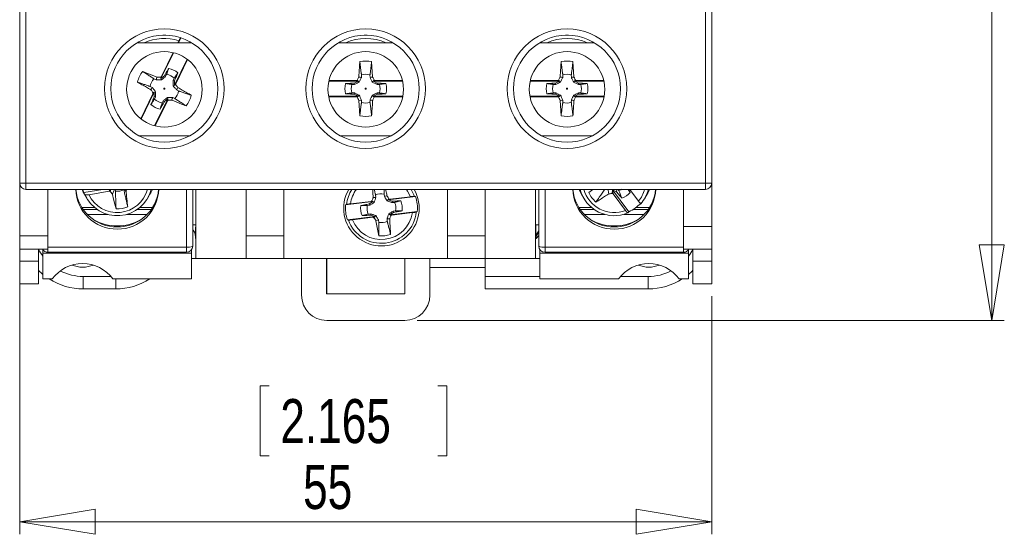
# Model space of a CAD drawing. Header units: millimetres. Extents: x 0 to 420, y 0 to 297.
# Tile 3 of 10: x 76 to 154, y 162 to 203. Entities that reach past the tile are written whole.
import ezdxf

# ---------------------------------------------------------------- set-up
doc = ezdxf.new("R2010")
doc.units = ezdxf.units.MM
doc.styles.add('SLDTEXTSTYLE3', font='TXT', dxfattribs={"width": 0.75})
doc.dimstyles.new('SLDDIMSTYLE0', dxfattribs={"dimtxt": 3.5, "dimasz": 6, "dimexe": 0, "dimexo": 0.0625, "dimgap": 0.875, "dimtad": 1, "dimdec": 1, "dimrnd": 1e-09, "dimzin": 12, "dimdsep": 46, "dimtxsty": 'SLDTEXTSTYLE3', "dimblk1": 'CLOSED', "dimblk2": 'CLOSED', "dimsah": 1, "dimcen": 0.09, "dimadec": 0, "dimazin": 3, "dimtfac": 1, "dimtdec": 1, "dimtofl": 0, "dimtmove": 0, "dimatfit": 3, "dimldrblk": 'CLOSED', "dimfxl": 0, "dimfrac": 2, "dimtolj": 1, "dimtzin": 12, "dimarcsym": 0})
doc.dimstyles.new('SLDDIMSTYLE1', dxfattribs={"dimtxt": 3.5, "dimasz": 6, "dimexe": 0, "dimexo": 0.0625, "dimgap": 0.875, "dimtad": 1, "dimrnd": 1e-09, "dimzin": 12, "dimdsep": 46, "dimtxsty": 'SLDTEXTSTYLE3', "dimblk1": 'CLOSED', "dimblk2": 'CLOSED', "dimsah": 1, "dimcen": 0.09, "dimadec": 0, "dimazin": 3, "dimtfac": 1, "dimtofl": 0, "dimtmove": 0, "dimatfit": 3, "dimldrblk": 'CLOSED', "dimfxl": 0, "dimfrac": 2, "dimtolj": 1, "dimtzin": 12, "dimarcsym": 0})

# ---------------------------------------------------------------- blocks, each defined once
blk = doc.blocks.new('_CLOSED')
at = {"color": 0, "linetype": 'ByBlock', "lineweight": -2}
for p, q in [((-1, 0.166667), (0, 0)), ((-1, 0.166667), (-1, -0.166667)), ((0, 0), (-1, -0.166667)), ((0, 0), (-1, 0))]:
    blk.add_line(p, q, dxfattribs=at)
blk = doc.blocks.new('_D')
at = {"color": 7, "linetype": 'Continuous', "lineweight": 0}
for p, q in [((126.503, 268.695), (153.806, 268.695)), ((152.806, 268.695), (152.806, 179.195)), ((142.115, 233.157), (146.836, 233.157)), ((142.115, 233.157), (142.115, 232.446)), ((146.836, 233.157), (146.836, 232.446)), ((142.115, 218.68), (142.115, 219.39)), ((146.836, 218.68), (146.836, 219.39)), ((142.115, 218.68), (146.836, 218.68)), ((107.156, 179.195), (153.806, 179.195))]:
    blk.add_line(p, q, dxfattribs=at)
at = {"color": 7, "linetype": 'Continuous', "lineweight": 0, "xscale": 6, "yscale": 6}
for p, rotation in [((152.806, 268.695, -28.266), 90.00000000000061), ((152.806, 179.195, -28.266), 270.0000000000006)]:
    blk.add_blockref('_CLOSED', p, dxfattribs=dict(at, rotation=rotation))
at = {"color": 7, "linetype": 'Continuous', "lineweight": 0, "char_height": 3.5, "attachment_point": 1, "rotation": 90, "style": 'SLDTEXTSTYLE3'}
for s, insert in [('3.524', (142.741, 220.101)), ('89.5', (148.295, 221.393))]:
    blk.add_mtext(s, dxfattribs=dict(at, insert=insert))
blk = doc.blocks.new('_D_1')
at = {"color": 7, "linetype": 'Continuous', "lineweight": 0}
for p, q in [((75.556, 189.113), (75.556, 162.195)), ((130.556, 181.113), (130.556, 162.195)), ((95.381, 173.987), (94.67, 173.987)), ((94.67, 173.987), (94.67, 168.431)), ((108.796, 173.987), (109.507, 173.987)), ((109.507, 173.987), (109.507, 168.431)), ((94.67, 168.431), (95.381, 168.431)), ((109.507, 168.431), (108.796, 168.431)), ((75.556, 163.195), (130.556, 163.195))]:
    blk.add_line(p, q, dxfattribs=at)
at = {"color": 7, "linetype": 'Continuous', "lineweight": 0, "xscale": 6, "yscale": 6, "rotation": 180.0000000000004}
blk.add_blockref('_CLOSED', (75.556, 163.195, -28.266), dxfattribs=at)
at = {"color": 7, "linetype": 'Continuous', "lineweight": 0, "xscale": 6, "yscale": 6}
blk.add_blockref('_CLOSED', (130.556, 163.195, -28.266), dxfattribs=at)
at = {"color": 7, "linetype": 'Continuous', "lineweight": 0, "char_height": 3.5, "attachment_point": 1, "style": 'SLDTEXTSTYLE3'}
for s, insert in [('2.165', (96.27, 172.943, -28.266)), ('55', (98.08, 167.706, -28.266))]:
    blk.add_mtext(s, dxfattribs=dict(at, insert=insert))

msp = doc.modelspace()

# ---------------------------------------------------------------- linework, layer by layer
at = {"color": 7, "linetype": 'Continuous', "lineweight": 15}
for p, q in [((75.556, 190.113), (75.556, 256.113)), ((76.056, 256.113), (76.056, 190.113)), ((130.056, 190.113), (130.056, 256.113)), ((130.556, 256.113), (130.556, 190.113)), ((89.236, 201.262), (84.877, 201.262)), ((86.943, 201.862), (87.17, 201.862)), ((88.218, 201.429), (88.136, 201.262)), ((88.371, 201.655), (88.178, 201.262)), ((105.236, 201.262), (100.877, 201.262)), ((102.943, 201.862), (103.17, 201.862)), ((121.236, 201.262), (116.877, 201.262)), ((118.943, 201.862), (119.17, 201.862)), ((87.79, 200.471), (86.786, 198.425)), ((87.752, 200.48), (86.816, 198.573)), ((87.863, 197.896), (88.872, 199.95)), ((87.963, 198.011), (88.903, 199.926)), ((86.399, 198.317), (86.224, 198.399)), ((86.747, 198.52), (86.816, 198.573)), ((86.819, 198.309), (86.747, 198.52)), ((87.058, 198.632), (86.786, 198.425)), ((86.816, 198.573), (86.786, 198.425)), ((87.234, 198.744), (87.146, 198.573)), ((87.76, 198.271), (87.842, 198.446)), ((87.863, 197.896), (87.861, 198.237)), ((87.863, 197.896), (87.963, 198.011)), ((87.963, 198.011), (87.963, 197.923)), ((102.447, 198.213), (100.128, 198.213)), ((102.3, 198.252), (100.137, 198.252)), ((102.447, 198.213), (102.142, 198.061)), ((102.3, 198.252), (102.379, 198.291)), ((102.447, 198.213), (102.3, 198.252)), ((102.537, 198.133), (102.379, 198.291)), ((102.718, 198.707), (102.714, 198.514)), ((103.398, 198.514), (103.395, 198.707)), ((103.576, 198.133), (103.734, 198.291)), ((103.812, 198.252), (103.666, 198.213)), ((105.985, 198.213), (103.666, 198.213)), ((103.971, 198.061), (103.666, 198.213)), ((103.734, 198.291), (103.812, 198.252)), ((105.976, 198.252), (103.812, 198.252)), ((118.447, 198.213), (116.128, 198.213)), ((118.3, 198.252), (116.137, 198.252)), ((118.447, 198.213), (118.142, 198.061)), ((118.3, 198.252), (118.379, 198.291)), ((118.447, 198.213), (118.3, 198.252)), ((118.537, 198.133), (118.379, 198.291)), ((118.718, 198.707), (118.714, 198.514)), ((119.398, 198.514), (119.395, 198.707)), ((119.576, 198.133), (119.734, 198.291)), ((119.812, 198.252), (119.666, 198.213)), ((121.985, 198.213), (119.666, 198.213)), ((119.971, 198.061), (119.666, 198.213)), ((119.734, 198.291), (119.812, 198.252)), ((121.976, 198.252), (119.812, 198.252)), ((86.15, 197.216), (85.174, 195.226)), ((86.249, 197.331), (85.205, 195.202)), ((85.925, 197.791), (86.097, 197.703)), ((86.361, 197.376), (86.15, 197.304)), ((86.249, 197.331), (86.15, 197.216)), ((86.15, 197.216), (86.15, 197.304)), ((86.249, 197.331), (86.252, 196.989)), ((87.752, 197.851), (87.963, 197.923)), ((88.188, 197.436), (88.016, 197.524)), ((102.156, 197.955), (101.963, 197.952)), ((101.963, 197.275), (102.156, 197.271)), ((104.15, 197.952), (103.957, 197.955)), ((103.957, 197.271), (104.15, 197.275)), ((118.156, 197.955), (117.963, 197.952)), ((117.963, 197.275), (118.156, 197.271)), ((120.15, 197.952), (119.957, 197.955)), ((119.957, 197.271), (120.15, 197.275)), ((86.353, 196.955), (86.271, 196.781)), ((86.278, 194.665), (87.327, 196.802)), ((86.316, 194.655), (87.296, 196.653)), ((86.879, 196.482), (86.967, 196.654)), ((87.055, 196.595), (87.327, 196.802)), ((87.294, 196.918), (87.366, 196.707)), ((87.296, 196.653), (87.327, 196.802)), ((87.366, 196.707), (87.296, 196.653)), ((87.714, 196.909), (87.889, 196.827)), ((100.107, 197.013), (102.447, 197.013)), ((100.114, 196.975), (102.3, 196.975)), ((102.142, 197.166), (102.447, 197.013)), ((102.3, 196.975), (102.447, 197.013)), ((102.379, 196.936), (102.3, 196.975)), ((102.537, 197.094), (102.379, 196.936)), ((102.714, 196.713), (102.718, 196.52)), ((103.395, 196.52), (103.398, 196.713)), ((103.576, 197.094), (103.734, 196.936)), ((103.666, 197.013), (103.971, 197.166)), ((103.666, 197.013), (103.812, 196.975)), ((103.666, 197.013), (106.006, 197.013)), ((103.812, 196.975), (103.734, 196.936)), ((103.812, 196.975), (105.998, 196.975)), ((116.107, 197.013), (118.447, 197.013)), ((116.114, 196.975), (118.3, 196.975)), ((118.142, 197.166), (118.447, 197.013)), ((118.3, 196.975), (118.447, 197.013)), ((118.379, 196.936), (118.3, 196.975)), ((118.537, 197.094), (118.379, 196.936)), ((118.714, 196.713), (118.718, 196.52)), ((119.395, 196.52), (119.398, 196.713)), ((119.576, 197.094), (119.734, 196.936)), ((119.666, 197.013), (119.971, 197.166)), ((119.666, 197.013), (119.812, 196.975)), ((119.666, 197.013), (122.006, 197.013)), ((119.812, 196.975), (119.734, 196.936)), ((119.812, 196.975), (121.998, 196.975)), ((85.059, 193.862), (89.054, 193.862)), ((101.059, 193.862), (105.054, 193.862)), ((117.059, 193.862), (121.054, 193.862)), ((75.556, 190.113), (76.056, 190.113)), ((75.556, 185.913), (75.556, 190.113)), ((76.056, 190.113), (130.056, 190.113)), ((76.056, 190.113), (76.056, 189.613)), ((130.056, 189.613), (76.056, 189.613)), ((77.806, 185.913), (77.806, 189.613)), ((80.657, 189.352), (82.163, 189.613)), ((81.048, 189.19), (82.673, 189.472)), ((82.673, 189.472), (82.749, 189.613)), ((82.757, 189.448), (82.673, 189.472)), ((82.793, 189.613), (82.757, 189.448)), ((83.137, 189.613), (83.163, 189.47)), ((83.83, 189.585), (83.826, 189.613)), ((89.306, 185.109), (89.306, 189.613)), ((89.556, 184.113), (89.556, 189.613)), ((93.556, 189.613), (93.556, 185.913)), ((96.556, 185.913), (96.556, 189.613)), ((109.556, 185.913), (109.556, 189.613)), ((112.556, 189.613), (112.556, 185.913)), ((116.556, 189.613), (116.556, 184.113)), ((116.806, 189.613), (116.806, 185.109)), ((120.79, 189.355), (121.105, 189.613)), ((122.674, 189.613), (122.655, 189.289)), ((122.678, 189.579), (122.981, 189.424)), ((122.678, 189.579), (122.733, 189.249)), ((122.678, 189.579), (123.961, 187.835)), ((123.11, 189.613), (123.174, 189.52)), ((124.735, 188.671), (124.042, 189.613)), ((128.306, 186.663), (128.306, 189.613)), ((130.056, 190.113), (130.556, 190.113)), ((130.056, 190.113), (130.056, 189.613)), ((130.556, 190.113), (130.556, 186.663)), ((80.741, 189.194), (80.657, 189.352)), ((80.702, 189.224), (80.886, 188.906)), ((85.727, 188.906), (85.911, 189.224)), ((103.63, 188.637), (101.459, 188.379)), ((103.48, 188.658), (101.842, 188.463)), ((103.63, 188.637), (103.345, 188.45)), ((103.48, 188.658), (103.554, 188.706)), ((103.63, 188.637), (103.48, 188.658)), ((103.729, 188.568), (103.554, 188.706)), ((103.841, 189.159), (103.86, 188.967)), ((104.54, 189.048), (104.514, 189.239)), ((104.761, 188.691), (104.899, 188.866)), ((107.012, 189.039), (104.841, 188.781)), ((104.982, 188.837), (104.841, 188.781)), ((105.162, 188.666), (104.841, 188.781)), ((104.899, 188.866), (104.982, 188.837)), ((106.62, 189.031), (104.982, 188.837)), ((106.929, 189.059), (107.012, 189.039)), ((120.202, 189.224), (120.386, 188.906)), ((122.733, 189.249), (122.655, 189.289)), ((122.733, 189.249), (123.701, 187.934)), ((125.227, 188.906), (125.411, 189.224)), ((80.504, 188.157), (81.525, 188.157)), ((80.597, 188.018), (81.709, 188.018)), ((84.903, 188.018), (86.016, 188.018)), ((85.088, 188.157), (86.109, 188.157)), ((101.459, 188.379), (101.535, 188.417)), ((103.372, 188.347), (103.18, 188.32)), ((104.982, 187.589), (107.154, 187.848)), ((105.352, 188.579), (105.16, 188.559)), ((105.241, 187.88), (105.433, 187.906)), ((107.154, 187.848), (107.078, 187.81)), ((121.025, 188.157), (120.004, 188.157)), ((121.209, 188.018), (120.097, 188.018)), ((123.961, 187.835), (123.891, 187.739)), ((125.516, 188.018), (124.314, 188.018)), ((125.609, 188.157), (124.52, 188.157)), ((80.925, 187.624), (82.557, 187.624)), ((84.056, 187.624), (85.688, 187.624)), ((101.601, 187.187), (103.772, 187.446)), ((101.684, 187.168), (101.601, 187.187)), ((101.993, 187.195), (103.631, 187.39)), ((103.26, 187.648), (103.452, 187.667)), ((103.451, 187.561), (103.772, 187.446)), ((103.631, 187.39), (103.772, 187.446)), ((103.714, 187.361), (103.631, 187.39)), ((103.852, 187.536), (103.714, 187.361)), ((104.073, 187.179), (104.099, 186.987)), ((104.772, 187.067), (104.753, 187.259)), ((104.884, 187.659), (105.059, 187.521)), ((104.982, 187.589), (105.268, 187.777)), ((104.982, 187.589), (105.133, 187.569)), ((105.133, 187.569), (105.059, 187.521)), ((105.133, 187.569), (106.771, 187.764)), ((122.057, 187.624), (120.425, 187.624)), ((125.188, 187.624), (123.556, 187.624)), ((89.556, 186.783), (89.306, 186.783)), ((116.806, 186.783), (116.556, 186.783)), ((128.306, 186.663), (130.556, 186.663)), ((128.306, 184.863), (128.306, 186.663)), ((130.556, 186.663), (130.556, 184.863)), ((75.556, 185.913), (77.806, 185.913)), ((75.556, 184.863), (75.556, 185.913)), ((77.806, 184.863), (77.806, 185.913)), ((89.534, 185.695), (89.534, 185.772)), ((89.556, 185.695), (89.534, 185.695)), ((93.556, 185.913), (96.556, 185.913)), ((93.556, 185.913), (93.556, 184.113)), ((96.556, 184.113), (96.556, 185.913)), ((109.556, 185.913), (112.556, 185.913)), ((109.556, 184.113), (109.556, 185.913)), ((112.556, 185.913), (112.556, 184.113)), ((116.556, 185.695), (116.592, 185.695)), ((116.806, 185.939), (116.592, 185.695)), ((75.556, 184.863), (77.806, 184.863)), ((75.556, 184.863), (75.556, 183.913)), ((77.056, 184.863), (77.056, 183.913)), ((77.406, 184.809), (77.406, 184.79)), ((77.406, 184.79), (77.421, 184.79)), ((77.406, 184.79), (77.406, 184.536)), ((77.806, 185.022), (88.806, 185.022)), ((89.192, 184.79), (89.206, 184.79)), ((89.206, 184.809), (89.206, 184.79)), ((89.206, 184.79), (89.206, 184.536)), ((116.906, 184.809), (116.906, 184.79)), ((116.906, 184.79), (116.921, 184.79)), ((116.906, 184.79), (116.906, 184.536)), ((117.306, 185.022), (128.306, 185.022)), ((130.556, 184.863), (128.306, 184.863)), ((128.692, 184.79), (128.706, 184.79)), ((128.706, 184.809), (128.706, 184.79)), ((128.706, 184.79), (128.706, 184.536)), ((129.056, 183.913), (129.056, 184.863)), ((130.556, 183.913), (130.556, 184.863)), ((75.556, 183.913), (77.056, 183.913)), ((75.556, 182.113), (75.556, 183.913)), ((77.056, 183.913), (77.056, 182.113)), ((77.406, 184.536), (89.206, 184.536)), ((77.406, 184.536), (77.406, 182.495)), ((77.806, 184.609), (88.806, 184.609)), ((89.206, 184.536), (89.206, 182.495)), ((89.285, 184.126), (89.556, 184.126)), ((93.556, 184.113), (89.556, 184.113)), ((96.556, 184.113), (93.556, 184.113)), ((109.556, 184.113), (96.556, 184.113)), ((97.956, 184.113), (97.956, 181.195)), ((99.944, 181.295), (99.944, 184.113)), ((99.956, 184.113), (99.956, 181.307)), ((106.156, 184.113), (106.156, 181.307)), ((106.169, 181.295), (106.169, 184.113)), ((108.156, 184.113), (108.156, 181.195)), ((112.556, 184.113), (109.556, 184.113)), ((116.556, 184.113), (112.556, 184.113)), ((112.556, 184.113), (112.556, 182.69)), ((116.828, 184.113), (116.556, 184.113)), ((116.906, 184.536), (128.706, 184.536)), ((116.906, 184.536), (116.906, 182.495)), ((117.306, 184.609), (128.306, 184.609)), ((128.706, 184.536), (128.706, 182.495)), ((129.056, 183.913), (130.556, 183.913)), ((129.056, 183.913), (129.056, 182.113)), ((130.556, 183.913), (130.556, 182.113)), ((112.556, 183.395), (108.156, 183.395)), ((78.149, 182.495), (77.406, 182.495)), ((80.61, 182.69), (80.61, 181.695)), ((89.206, 182.495), (82.964, 182.495)), ((112.556, 181.695), (112.556, 182.69)), ((116.906, 182.495), (123.149, 182.495)), ((125.503, 181.695), (125.503, 182.69)), ((128.706, 182.495), (127.964, 182.495)), ((77.056, 182.113), (75.556, 182.113)), ((83.186, 181.695), (80.61, 181.695)), ((125.503, 181.695), (112.556, 181.695)), ((130.556, 182.113), (129.056, 182.113)), ((99.956, 181.307), (99.944, 181.295)), ((106.169, 181.295), (99.944, 181.295)), ((106.156, 181.307), (99.956, 181.307)), ((106.156, 181.307), (106.169, 181.295)), ((106.156, 179.195), (99.956, 179.195))]:
    msp.add_line(p, q, dxfattribs=at)
at = {"color": 8, "linetype": 'Continuous', "lineweight": 15}
for p, q in [((88.806, 185.022), (88.806, 189.613)), ((117.306, 189.613), (117.306, 185.022)), ((77.806, 184.863), (77.806, 184.609)), ((88.806, 184.609), (88.806, 185.022)), ((117.306, 185.022), (117.306, 184.609)), ((128.306, 184.609), (128.306, 184.863)), ((80.61, 182.69), (82.808, 182.69)), ((83.186, 182.495), (83.186, 181.695)), ((112.556, 182.69), (116.906, 182.69)), ((123.305, 182.69), (125.503, 182.69))]:
    msp.add_line(p, q, dxfattribs=at)
at = {"color": 7, "linetype": 'Continuous', "lineweight": 15, "flags": 128}
for points in [[(103.528, 199.762), (103.554, 199.362), (103.581, 198.962), (103.607, 198.561), (103.608, 198.542)], [(119.528, 199.762), (119.554, 199.362), (119.581, 198.962), (119.607, 198.561), (119.608, 198.542)], [(85.335, 198.983), (85.706, 198.831), (86.077, 198.678), (86.448, 198.525), (86.466, 198.518)], [(86.399, 198.317), (86.426, 198.398), (86.466, 198.518)], [(87.146, 198.573), (87.075, 198.62), (87.058, 198.632)], [(87.76, 198.271), (87.841, 198.244), (87.861, 198.237)], [(102.156, 197.955), (102.144, 198.04), (102.142, 198.061)], [(103.398, 198.514), (103.483, 198.525), (103.608, 198.542)], [(103.957, 197.955), (103.968, 198.04), (103.971, 198.061)], [(118.156, 197.955), (118.144, 198.04), (118.142, 198.061)], [(119.398, 198.514), (119.483, 198.525), (119.608, 198.542)], [(119.957, 197.955), (119.968, 198.04), (119.971, 198.061)], [(102.156, 197.271), (102.144, 197.187), (102.142, 197.166)], [(103.957, 197.271), (103.968, 197.187), (103.971, 197.166)], [(118.156, 197.271), (118.144, 197.187), (118.142, 197.166)], [(119.957, 197.271), (119.968, 197.187), (119.971, 197.166)], [(86.353, 196.955), (86.272, 196.982), (86.252, 196.989)], [(86.967, 196.654), (87.038, 196.607), (87.055, 196.595)], [(87.714, 196.909), (87.687, 196.829), (87.647, 196.709)], [(88.778, 196.243), (88.407, 196.396), (88.036, 196.549), (87.665, 196.701), (87.647, 196.709)], [(102.714, 196.713), (102.63, 196.701), (102.505, 196.684)], [(102.585, 195.464), (102.558, 195.865), (102.532, 196.265), (102.506, 196.665), (102.505, 196.684)], [(118.714, 196.713), (118.63, 196.701), (118.505, 196.684)], [(118.585, 195.464), (118.558, 195.865), (118.532, 196.265), (118.506, 196.665), (118.505, 196.684)], [(80.702, 189.224), (80.607, 189.4), (80.513, 189.613)], [(80.564, 189.613), (80.604, 189.491), (80.657, 189.352)], [(83.099, 189.613), (83.045, 189.493), (82.924, 189.226)], [(83.899, 189.613), (83.97, 189.487), (84.011, 189.414)], [(86.1, 189.613), (85.978, 189.346), (85.911, 189.224)], [(103.649, 188.97), (103.628, 189.371), (103.615, 189.613)], [(120.202, 189.224), (120.095, 189.425), (120.013, 189.613)], [(122.313, 189.613), (122.318, 189.583), (122.359, 189.355), (122.378, 189.244)], [(123.036, 189.613), (122.996, 189.477), (122.981, 189.424)], [(124.072, 189.367), (123.922, 189.602), (123.915, 189.613)], [(125.6, 189.613), (125.465, 189.321), (125.411, 189.224)], [(83.215, 188.056), (83.12, 188.44), (83.024, 188.824), (82.929, 189.207), (82.924, 189.226)], [(104.54, 189.048), (104.622, 189.069), (104.745, 189.101)], [(105.16, 188.559), (105.162, 188.645), (105.162, 188.666)], [(103.372, 188.347), (103.35, 188.429), (103.345, 188.45)], [(105.241, 187.88), (105.262, 187.798), (105.268, 187.777)], [(103.452, 187.667), (103.451, 187.582), (103.451, 187.561)], [(104.073, 187.179), (103.991, 187.157), (103.868, 187.126)], [(104.092, 185.924), (104.019, 186.318), (103.945, 186.712), (103.872, 187.107), (103.868, 187.126)]]:
    msp.add_lwpolyline(points, dxfattribs=at)
at = {"color": 8, "linetype": 'Continuous', "lineweight": 15, "flags": 128}
for points in [[(106.62, 189.031), (106.389, 189.476), (106.293, 189.613)], [(106.656, 189.613), (106.701, 189.541), (106.929, 189.059)]]:
    msp.add_lwpolyline(points, dxfattribs=at)
at = {"color": 7, "linetype": 'Continuous', "lineweight": 15}
for centre, radius in [((87.056, 197.613), 4.75), ((103.056, 197.613), 4.75), ((119.056, 197.613), 4.75), ((87.056, 197.613), 4.25), ((103.056, 197.613), 4.25), ((119.056, 197.613), 4.25), ((87.056, 197.562), 3), ((103.056, 197.562), 3), ((119.056, 197.562), 3), ((87.056, 197.613), 0.0467), ((103.056, 197.613), 0.0467), ((119.056, 197.613), 0.0467)]:
    msp.add_circle(centre, radius, dxfattribs=at)
at = {"color": 8, "linetype": 'Continuous', "lineweight": 15}
for centre, radius, start, end in [((87.056, 197.613), 3.989, 73.07096, 113.84197), ((103.056, 197.613), 3.989, 66.15803, 113.84197), ((119.056, 197.613), 3.989, 66.15803, 113.84197), ((83.305, 190.264), 2.499, 205.44425, 344.90769), ((104.306, 188.113), 2.788, 147.44763, 173.74807), ((104.306, 188.113), 2.489, 142.93789, 171.92203), ((122.804, 190.261), 2.494, 195.04395, 291.08469), ((122.861, 190.226), 2.435, 320.31228, 345.41737), ((117.524, 185.691), 0.944, 139.47637, 179.7623), ((117.548, 185.557), 0.975, 139.49602, 171.85815)]:
    msp.add_arc(centre, radius, start, end, dxfattribs=at)
at = {"color": 7, "linetype": 'Continuous', "lineweight": 15}
for centre, radius, start, end in [((103.056, 197.613), 2.2, 77.62055, 102.37945), ((119.056, 197.613), 2.2, 77.62055, 102.37945), ((87.056, 197.613), 2.2, 141.48182, 166.24072), ((87.056, 197.613), 1.652, 49.7577, 77.96484), ((103.056, 197.613), 1.145, 72.79371, 107.20629), ((119.056, 197.613), 1.145, 72.79371, 107.20629), ((87.056, 197.613), 1.145, 136.65498, 171.06756), ((87.056, 197.613), 1.145, 46.65498, 81.06756), ((103.056, 197.613), 1.652, 165.89643, 194.10357), ((83.935, 59.432), 140.344, 82.31014, 82.39652), ((103.056, 197.613), 1.652, 345.89643, 14.10357), ((119.056, 197.613), 1.652, 165.89643, 194.10357), ((99.935, 59.432), 140.344, 82.31014, 82.39652), ((119.056, 197.613), 1.652, 345.89643, 14.10357), ((202.682, 119.572), 140.344, 146.17141, 146.25779), ((87.056, 197.613), 1.145, 316.65498, 351.06756), ((-28.569, 275.655), 140.344, 326.17141, 326.25779), ((103.056, 197.613), 1.145, 162.79371, 197.20629), ((103.056, 197.613), 1.145, 342.79371, 17.20629), ((119.056, 197.613), 1.145, 162.79371, 197.20629), ((119.056, 197.613), 1.145, 342.79371, 17.20629), ((87.056, 197.613), 1.145, 226.65498, 261.06756), ((87.056, 197.613), 2.2, 321.48182, 346.24072), ((103.056, 197.613), 1.145, 252.79371, 287.20629), ((122.178, 335.795), 140.344, 262.31014, 262.39652), ((119.056, 197.613), 1.145, 252.79371, 287.20629), ((138.178, 335.795), 140.344, 262.31014, 262.39652), ((87.056, 197.613), 1.652, 229.7577, 257.96484), ((103.056, 197.613), 2.2, 257.62055, 282.37945), ((119.056, 197.613), 2.2, 257.62055, 282.37945), ((76.056, 190.113), 0.5, 180, 270), ((83.281, 189.725), 3.275, 181.95894, 270.44509), ((83.284, 189.903), 3.28, 185.07338, 270.39397), ((83.305, 190.315), 2.798, 203.62122, 345.47039), ((83.306, 190.621), 1.16, 262.88537, 296.81678), ((83.33, 189.727), 3.277, 269.59045, 358.00553), ((83.331, 189.901), 3.278, 269.57153, 354.96112), ((104.306, 188.113), 3, 150, 30), ((122.781, 189.725), 3.275, 181.95894, 270.44509), ((122.784, 189.903), 3.28, 185.07338, 270.39397), ((122.803, 190.311), 2.792, 194.46662, 292.92994), ((122.83, 189.727), 3.277, 269.59045, 358.00553), ((122.831, 189.901), 3.278, 269.57153, 354.96112), ((122.809, 190.615), 1.153, 288.44943, 299.76912), ((122.816, 190.438), 1.651, 291.47592, 319.54807), ((122.866, 190.275), 2.73, 318.47818, 345.96057), ((130.056, 190.113), 0.5, 270, 0), ((101.644, 48.64), 140.344, 89.09501, 89.18139), ((104.306, 188.113), 1.145, 79.57858, 113.99116), ((104.306, 188.113), 1.652, 352.6813, 20.88844), ((104.306, 188.113), 2.86, 354.67489, 18.89485), ((122.772, 190.234), 2.168, 203.90884, 228.78212), ((83.307, 190.284), 2.23, 267.64658, 292.05557), ((104.306, 188.113), 2.86, 174.67489, 198.89485), ((104.306, 188.113), 2.788, 199.82168, 353.74807), ((104.306, 188.113), 1.652, 172.6813, 200.88844), ((104.306, 188.113), 1.145, 169.57858, 203.99116), ((104.306, 188.113), 1.145, 349.57858, 23.99116), ((122.823, 190.458), 2.859, 293.46021, 317.56378), ((83.306, 190.5), 3.799, 240.49863, 299.50137), ((104.306, 188.113), 2.489, 201.64771, 351.92203), ((104.306, 188.113), 1.145, 259.57858, 293.99116), ((106.969, 327.586), 140.344, 269.09501, 269.18139), ((122.806, 190.5), 3.799, 240.49863, 299.50137), ((104.306, 188.113), 2.2, 264.40542, 289.16432), ((77.806, 185.109), 0.5, 209.42125, 270), ((88.806, 185.109), 0.5, 270, 0), ((88.928, 185.807), 0.794, 261.22054, 298.48161), ((117.306, 185.109), 0.5, 180, 270), ((117.185, 185.807), 0.794, 241.51839, 278.77946), ((128.306, 185.109), 0.5, 270, 330.57875), ((89.285, 185.126), 1, 265.47773, 270), ((116.828, 185.113), 1, 270, 274.52555), ((80.556, 185.695), 2.266, 247.79817, 292.20183), ((125.556, 185.695), 2.266, 247.79817, 292.20183), ((99.956, 181.195), 2, 180, 270), ((106.156, 181.195), 2, 270, 0)]:
    msp.add_arc(centre, radius, start, end, dxfattribs=at)
at = {"color": 8, "linetype": 'Continuous', "lineweight": 15}
for centre, major_axis, ratio, start_param, end_param in [((89.525, 191.956), (0, 6.5), 0.004363, 3.455065, 3.791992), ((116.588, 191.956), (0, 6.5), 0.004363, 2.491194, 2.869674), ((80.61, 186.69), (3.403, -2.103), 0.999979, 4.172301, 4.337305), ((125.503, 186.69), (3.403, 2.103), 0.999979, 5.087473, 5.252476), ((80.61, 186.69), (3.403, -2.103), 0.999979, 4.791117, 5.265969), ((125.503, 186.69), (3.403, 2.103), 0.999979, 4.158809, 4.633661)]:
    msp.add_ellipse(centre, major_axis=major_axis, ratio=ratio, start_param=start_param, end_param=end_param, dxfattribs=at)
at = {"color": 7, "linetype": 'Continuous', "lineweight": 15}
for centre, major_axis, ratio, start_param, end_param in [((80.61, 186.695), (4.11, -2.848), 0.999984, 4.52797, 4.623046), ((80.556, 180.677), (0, -3.046), 0.984808, 2.210002, 4.073184), ((125.556, 180.677), (0, -3.046), 0.984808, 2.210002, 4.073184), ((125.503, 186.695), (4.11, 2.848), 0.999984, 4.801732, 4.896808), ((80.61, 186.695), (4.11, -2.848), 0.999984, 4.744893, 5.318406), ((83.186, 186.695), (4.11, 2.848), 0.999984, 4.106372, 4.679885), ((125.503, 186.695), (4.11, 2.848), 0.999984, 4.106372, 4.679885)]:
    msp.add_ellipse(centre, major_axis=major_axis, ratio=ratio, start_param=start_param, end_param=end_param, dxfattribs=at)
for points, knots in [([(88.316, 201.621), (88.304, 201.6), (88.281, 201.555), (88.245, 201.485), (88.224, 201.442), (88.218, 201.429)], [0, 0, 0, 0, 0.3945591, 0.8243288, 1, 1, 1, 1]), ([(102.505, 198.542), (102.513, 198.676), (102.531, 198.946), (102.558, 199.352), (102.576, 199.626), (102.585, 199.762)], [0, 0, 0, 0, 0.328071, 0.664035, 1, 1, 1, 1]), ([(102.585, 199.762), (102.596, 199.67), (102.616, 199.514), (102.648, 199.26), (102.675, 199.049), (102.696, 198.878), (102.709, 198.781), (102.715, 198.732), (102.718, 198.707)], [0, 0, 0, 0, 0.263002, 0.445587, 0.722793, 0.861396, 0.930698, 1, 1, 1, 1]), ([(103.395, 198.707), (103.398, 198.732), (103.404, 198.781), (103.417, 198.878), (103.438, 199.049), (103.465, 199.26), (103.497, 199.514), (103.516, 199.67), (103.528, 199.762)], [0, 0, 0, 0, 0.069302, 0.138604, 0.277207, 0.554413, 0.736998, 1, 1, 1, 1]), ([(118.505, 198.542), (118.513, 198.676), (118.531, 198.946), (118.558, 199.352), (118.576, 199.626), (118.585, 199.762)], [0, 0, 0, 0, 0.328071, 0.664035, 1, 1, 1, 1]), ([(118.585, 199.762), (118.596, 199.67), (118.616, 199.514), (118.648, 199.26), (118.675, 199.049), (118.696, 198.878), (118.709, 198.781), (118.715, 198.732), (118.718, 198.707)], [0, 0, 0, 0, 0.263002, 0.445587, 0.722793, 0.861396, 0.930698, 1, 1, 1, 1]), ([(119.395, 198.707), (119.398, 198.732), (119.404, 198.781), (119.417, 198.878), (119.438, 199.049), (119.465, 199.26), (119.497, 199.514), (119.516, 199.67), (119.528, 199.762)], [0, 0, 0, 0, 0.069302, 0.138604, 0.277207, 0.554413, 0.736998, 1, 1, 1, 1]), ([(86.224, 198.399), (86.203, 198.413), (86.162, 198.44), (86.079, 198.494), (85.935, 198.589), (85.758, 198.705), (85.544, 198.846), (85.413, 198.932), (85.335, 198.983)], [0, 0, 0, 0, 0.069302, 0.138604, 0.277207, 0.554413, 0.736998, 1, 1, 1, 1]), ([(87.401, 199.229), (87.354, 199.147), (87.24, 198.948), (87.125, 198.749), (87.058, 198.632)], [0, 0, 0, 0, 0.409243, 1, 1, 1, 1]), ([(87.401, 199.229), (87.377, 199.16), (87.338, 199.046), (87.291, 198.908), (87.258, 198.814), (87.242, 198.768), (87.234, 198.744)], [0, 0, 0, 0, 0.422985, 0.711493, 0.855746, 1, 1, 1, 1]), ([(87.842, 198.446), (87.856, 198.467), (87.883, 198.508), (87.937, 198.59), (88.017, 198.713), (88.084, 198.814), (88.123, 198.874)], [0, 0, 0, 0, 0.1442538, 0.2885075, 0.5770145, 1, 1, 1, 1]), ([(87.861, 198.237), (87.91, 198.357), (87.998, 198.569), (88.085, 198.781), (88.123, 198.874)], [0, 0, 0, 0, 0.561171, 1, 1, 1, 1]), ([(85.979, 197.527), (85.864, 197.594), (85.629, 197.729), (85.276, 197.932), (85.038, 198.068), (84.92, 198.137)], [0, 0, 0, 0, 0.328071, 0.664035, 1, 1, 1, 1]), ([(84.92, 198.137), (85.007, 198.106), (85.156, 198.055), (85.398, 197.972), (85.599, 197.903), (85.762, 197.847), (85.855, 197.815), (85.902, 197.799), (85.925, 197.791)], [0, 0, 0, 0, 0.263002, 0.445587, 0.722793, 0.861396, 0.930698, 1, 1, 1, 1]), ([(86.819, 198.309), (86.755, 198.31), (86.652, 198.312), (86.513, 198.315), (86.437, 198.316), (86.399, 198.317)], [0, 0, 0, 0, 0.446211, 0.722888, 1, 1, 1, 1]), ([(86.466, 198.518), (86.491, 198.518), (86.585, 198.519), (86.678, 198.52), (86.747, 198.52)], [0, 0, 0, 0, 0.271067, 1, 1, 1, 1]), ([(87.146, 198.573), (87.119, 198.551), (87.064, 198.507), (86.956, 198.42), (86.873, 198.353), (86.819, 198.309)], [0, 0, 0, 0, 0.254447, 0.508911, 1, 1, 1, 1]), ([(87.752, 197.851), (87.753, 197.915), (87.755, 198.018), (87.758, 198.157), (87.76, 198.233), (87.76, 198.271)], [0, 0, 0, 0, 0.446211, 0.722888, 1, 1, 1, 1]), ([(102.142, 198.061), (102.013, 198.052), (101.784, 198.037), (101.555, 198.022), (101.455, 198.016)], [0, 0, 0, 0, 0.561171, 1, 1, 1, 1]), ([(101.963, 197.952), (101.938, 197.955), (101.889, 197.961), (101.791, 197.973), (101.646, 197.992), (101.526, 198.007), (101.455, 198.016)], [0, 0, 0, 0, 0.144254, 0.288507, 0.577015, 1, 1, 1, 1]), ([(102.537, 198.133), (102.479, 198.106), (102.385, 198.062), (102.259, 198.004), (102.19, 197.971), (102.156, 197.955)], [0, 0, 0, 0, 0.446211, 0.722888, 1, 1, 1, 1]), ([(102.379, 198.291), (102.396, 198.324), (102.428, 198.391), (102.47, 198.474), (102.496, 198.525), (102.505, 198.542)], [0, 0, 0, 0, 0.396392, 0.792784, 1, 1, 1, 1]), ([(102.714, 198.514), (102.7, 198.482), (102.67, 198.419), (102.611, 198.293), (102.566, 198.197), (102.537, 198.133)], [0, 0, 0, 0, 0.254447, 0.508911, 1, 1, 1, 1]), ([(103.576, 198.133), (103.549, 198.191), (103.506, 198.284), (103.447, 198.411), (103.415, 198.479), (103.398, 198.514)], [0, 0, 0, 0, 0.446211, 0.722888, 1, 1, 1, 1]), ([(103.957, 197.955), (103.925, 197.97), (103.862, 198), (103.736, 198.058), (103.64, 198.103), (103.576, 198.133)], [0, 0, 0, 0, 0.2544467, 0.5089107, 1, 1, 1, 1]), ([(103.608, 198.542), (103.62, 198.519), (103.662, 198.436), (103.703, 198.352), (103.734, 198.291)], [0, 0, 0, 0, 0.271067, 1, 1, 1, 1]), ([(104.658, 198.016), (104.564, 198.022), (104.336, 198.037), (104.107, 198.052), (103.971, 198.061)], [0, 0, 0, 0, 0.4092434, 1, 1, 1, 1]), ([(104.658, 198.016), (104.587, 198.007), (104.467, 197.992), (104.322, 197.973), (104.224, 197.961), (104.175, 197.955), (104.15, 197.952)], [0, 0, 0, 0, 0.422985, 0.711493, 0.855746, 1, 1, 1, 1]), ([(118.142, 198.061), (118.013, 198.052), (117.784, 198.037), (117.555, 198.022), (117.455, 198.016)], [0, 0, 0, 0, 0.561171, 1, 1, 1, 1]), ([(117.963, 197.952), (117.938, 197.955), (117.889, 197.961), (117.791, 197.973), (117.646, 197.992), (117.526, 198.007), (117.455, 198.016)], [0, 0, 0, 0, 0.144254, 0.288507, 0.577015, 1, 1, 1, 1]), ([(118.537, 198.133), (118.479, 198.106), (118.385, 198.062), (118.259, 198.004), (118.19, 197.971), (118.156, 197.955)], [0, 0, 0, 0, 0.4462115, 0.7228884, 1, 1, 1, 1]), ([(118.379, 198.291), (118.396, 198.324), (118.428, 198.391), (118.47, 198.474), (118.496, 198.525), (118.505, 198.542)], [0, 0, 0, 0, 0.396392, 0.792784, 1, 1, 1, 1]), ([(118.714, 198.514), (118.7, 198.482), (118.67, 198.419), (118.611, 198.293), (118.566, 198.197), (118.537, 198.133)], [0, 0, 0, 0, 0.254447, 0.508911, 1, 1, 1, 1]), ([(119.576, 198.133), (119.549, 198.191), (119.506, 198.284), (119.447, 198.411), (119.415, 198.479), (119.398, 198.514)], [0, 0, 0, 0, 0.446211, 0.722888, 1, 1, 1, 1]), ([(119.957, 197.955), (119.925, 197.97), (119.862, 198), (119.736, 198.058), (119.64, 198.103), (119.576, 198.133)], [0, 0, 0, 0, 0.254447, 0.508911, 1, 1, 1, 1]), ([(119.608, 198.542), (119.62, 198.519), (119.662, 198.436), (119.703, 198.352), (119.734, 198.291)], [0, 0, 0, 0, 0.271067, 1, 1, 1, 1]), ([(120.658, 198.016), (120.564, 198.022), (120.336, 198.037), (120.107, 198.052), (119.971, 198.061)], [0, 0, 0, 0, 0.4092434, 1, 1, 1, 1]), ([(120.658, 198.016), (120.587, 198.007), (120.467, 197.992), (120.322, 197.973), (120.224, 197.961), (120.175, 197.955), (120.15, 197.952)], [0, 0, 0, 0, 0.422985, 0.711493, 0.855746, 1, 1, 1, 1]), ([(86.15, 197.304), (86.127, 197.333), (86.082, 197.392), (86.025, 197.467), (85.991, 197.512), (85.979, 197.527)], [0, 0, 0, 0, 0.396392, 0.792784, 1, 1, 1, 1]), ([(86.097, 197.703), (86.119, 197.676), (86.163, 197.621), (86.25, 197.513), (86.317, 197.43), (86.361, 197.376)], [0, 0, 0, 0, 0.2544467, 0.5089107, 1, 1, 1, 1]), ([(86.361, 197.376), (86.36, 197.312), (86.358, 197.209), (86.355, 197.07), (86.353, 196.993), (86.353, 196.955)], [0, 0, 0, 0, 0.4462115, 0.7228884, 1, 1, 1, 1]), ([(88.016, 197.524), (87.994, 197.551), (87.95, 197.605), (87.863, 197.714), (87.796, 197.796), (87.752, 197.851)], [0, 0, 0, 0, 0.2544467, 0.5089107, 1, 1, 1, 1]), ([(87.963, 197.923), (87.985, 197.894), (88.031, 197.835), (88.088, 197.76), (88.122, 197.715), (88.133, 197.699)], [0, 0, 0, 0, 0.396392, 0.792784, 1, 1, 1, 1]), ([(88.133, 197.699), (88.249, 197.633), (88.484, 197.498), (88.837, 197.295), (89.075, 197.158), (89.193, 197.09)], [0, 0, 0, 0, 0.328071, 0.664035, 1, 1, 1, 1]), ([(89.193, 197.09), (89.105, 197.12), (88.956, 197.171), (88.714, 197.254), (88.514, 197.323), (88.351, 197.379), (88.258, 197.411), (88.211, 197.427), (88.188, 197.436)], [0, 0, 0, 0, 0.263002, 0.445587, 0.722793, 0.861396, 0.930698, 1, 1, 1, 1]), ([(101.455, 197.211), (101.526, 197.22), (101.646, 197.235), (101.791, 197.253), (101.889, 197.265), (101.938, 197.272), (101.963, 197.275)], [0, 0, 0, 0, 0.422985, 0.711493, 0.855746, 1, 1, 1, 1]), ([(101.455, 197.211), (101.548, 197.205), (101.777, 197.19), (102.006, 197.175), (102.142, 197.166)], [0, 0, 0, 0, 0.409243, 1, 1, 1, 1]), ([(102.156, 197.271), (102.187, 197.256), (102.251, 197.227), (102.377, 197.168), (102.473, 197.123), (102.537, 197.094)], [0, 0, 0, 0, 0.254447, 0.508911, 1, 1, 1, 1]), ([(103.576, 197.094), (103.634, 197.121), (103.727, 197.164), (103.854, 197.223), (103.923, 197.255), (103.957, 197.271)], [0, 0, 0, 0, 0.446211, 0.722888, 1, 1, 1, 1]), ([(103.971, 197.166), (104.1, 197.174), (104.329, 197.189), (104.558, 197.204), (104.658, 197.211)], [0, 0, 0, 0, 0.561171, 1, 1, 1, 1]), ([(104.15, 197.275), (104.175, 197.272), (104.224, 197.265), (104.322, 197.253), (104.467, 197.235), (104.587, 197.22), (104.658, 197.211)], [0, 0, 0, 0, 0.144254, 0.288507, 0.577015, 1, 1, 1, 1]), ([(117.455, 197.211), (117.526, 197.22), (117.646, 197.235), (117.791, 197.253), (117.889, 197.265), (117.938, 197.272), (117.963, 197.275)], [0, 0, 0, 0, 0.422985, 0.711493, 0.855746, 1, 1, 1, 1]), ([(117.455, 197.211), (117.548, 197.205), (117.777, 197.19), (118.006, 197.175), (118.142, 197.166)], [0, 0, 0, 0, 0.409243, 1, 1, 1, 1]), ([(118.156, 197.271), (118.187, 197.256), (118.251, 197.227), (118.377, 197.168), (118.473, 197.123), (118.537, 197.094)], [0, 0, 0, 0, 0.254447, 0.508911, 1, 1, 1, 1]), ([(119.576, 197.094), (119.634, 197.121), (119.727, 197.164), (119.854, 197.223), (119.923, 197.255), (119.957, 197.271)], [0, 0, 0, 0, 0.446211, 0.722888, 1, 1, 1, 1]), ([(119.971, 197.166), (120.1, 197.174), (120.329, 197.189), (120.558, 197.204), (120.658, 197.211)], [0, 0, 0, 0, 0.5611705, 1, 1, 1, 1]), ([(120.15, 197.275), (120.175, 197.272), (120.224, 197.265), (120.322, 197.253), (120.467, 197.235), (120.587, 197.22), (120.658, 197.211)], [0, 0, 0, 0, 0.144254, 0.288507, 0.577015, 1, 1, 1, 1]), ([(86.252, 196.989), (86.203, 196.87), (86.115, 196.658), (86.028, 196.446), (85.989, 196.353)], [0, 0, 0, 0, 0.561171, 1, 1, 1, 1]), ([(86.271, 196.781), (86.257, 196.76), (86.23, 196.719), (86.176, 196.636), (86.096, 196.514), (86.029, 196.413), (85.989, 196.353)], [0, 0, 0, 0, 0.144254, 0.288507, 0.577015, 1, 1, 1, 1]), ([(86.712, 195.998), (86.759, 196.079), (86.873, 196.278), (86.988, 196.477), (87.055, 196.595)], [0, 0, 0, 0, 0.409243, 1, 1, 1, 1]), ([(86.712, 195.998), (86.735, 196.066), (86.775, 196.181), (86.822, 196.319), (86.854, 196.412), (86.871, 196.459), (86.879, 196.482)], [0, 0, 0, 0, 0.422985, 0.711493, 0.855746, 1, 1, 1, 1]), ([(86.967, 196.654), (86.994, 196.676), (87.048, 196.72), (87.157, 196.807), (87.239, 196.874), (87.294, 196.918)], [0, 0, 0, 0, 0.2544467, 0.5089107, 1, 1, 1, 1]), ([(87.294, 196.918), (87.358, 196.916), (87.461, 196.914), (87.6, 196.912), (87.676, 196.91), (87.714, 196.909)], [0, 0, 0, 0, 0.446211, 0.722888, 1, 1, 1, 1]), ([(87.647, 196.709), (87.622, 196.708), (87.528, 196.707), (87.434, 196.707), (87.366, 196.707)], [0, 0, 0, 0, 0.271067, 1, 1, 1, 1]), ([(87.889, 196.827), (87.91, 196.814), (87.951, 196.787), (88.034, 196.733), (88.178, 196.638), (88.355, 196.522), (88.569, 196.381), (88.7, 196.294), (88.778, 196.243)], [0, 0, 0, 0, 0.069302, 0.138604, 0.277207, 0.554413, 0.736998, 1, 1, 1, 1]), ([(102.505, 196.684), (102.493, 196.707), (102.451, 196.791), (102.409, 196.875), (102.379, 196.936)], [0, 0, 0, 0, 0.271067, 1, 1, 1, 1]), ([(102.537, 197.094), (102.564, 197.036), (102.607, 196.942), (102.666, 196.816), (102.698, 196.747), (102.714, 196.713)], [0, 0, 0, 0, 0.4462115, 0.7228884, 1, 1, 1, 1]), ([(102.718, 196.52), (102.715, 196.495), (102.709, 196.446), (102.696, 196.348), (102.675, 196.177), (102.648, 195.967), (102.616, 195.713), (102.596, 195.557), (102.585, 195.464)], [0, 0, 0, 0, 0.069302, 0.138604, 0.277207, 0.554413, 0.736998, 1, 1, 1, 1]), ([(103.528, 195.464), (103.516, 195.557), (103.497, 195.713), (103.465, 195.967), (103.438, 196.177), (103.417, 196.348), (103.404, 196.446), (103.398, 196.495), (103.395, 196.52)], [0, 0, 0, 0, 0.263002, 0.445587, 0.722793, 0.861396, 0.930698, 1, 1, 1, 1]), ([(103.398, 196.713), (103.413, 196.744), (103.443, 196.808), (103.502, 196.934), (103.547, 197.03), (103.576, 197.094)], [0, 0, 0, 0, 0.254447, 0.508911, 1, 1, 1, 1]), ([(103.608, 196.684), (103.599, 196.551), (103.582, 196.281), (103.555, 195.874), (103.537, 195.601), (103.528, 195.464)], [0, 0, 0, 0, 0.328071, 0.664035, 1, 1, 1, 1]), ([(103.734, 196.936), (103.717, 196.903), (103.684, 196.836), (103.642, 196.752), (103.617, 196.702), (103.608, 196.684)], [0, 0, 0, 0, 0.396392, 0.792784, 1, 1, 1, 1]), ([(118.505, 196.684), (118.493, 196.707), (118.451, 196.791), (118.409, 196.875), (118.379, 196.936)], [0, 0, 0, 0, 0.271067, 1, 1, 1, 1]), ([(118.537, 197.094), (118.564, 197.036), (118.607, 196.942), (118.666, 196.816), (118.698, 196.747), (118.714, 196.713)], [0, 0, 0, 0, 0.446211, 0.722888, 1, 1, 1, 1]), ([(118.718, 196.52), (118.715, 196.495), (118.709, 196.446), (118.696, 196.348), (118.675, 196.177), (118.648, 195.967), (118.616, 195.713), (118.596, 195.557), (118.585, 195.464)], [0, 0, 0, 0, 0.069302, 0.138604, 0.277207, 0.554413, 0.736998, 1, 1, 1, 1]), ([(119.528, 195.464), (119.516, 195.557), (119.497, 195.713), (119.465, 195.967), (119.438, 196.177), (119.417, 196.348), (119.404, 196.446), (119.398, 196.495), (119.395, 196.52)], [0, 0, 0, 0, 0.263002, 0.445587, 0.722793, 0.861396, 0.930698, 1, 1, 1, 1]), ([(119.398, 196.713), (119.413, 196.744), (119.443, 196.808), (119.502, 196.934), (119.547, 197.03), (119.576, 197.094)], [0, 0, 0, 0, 0.2544467, 0.5089107, 1, 1, 1, 1]), ([(119.608, 196.684), (119.599, 196.551), (119.582, 196.281), (119.555, 195.874), (119.537, 195.601), (119.528, 195.464)], [0, 0, 0, 0, 0.328071, 0.664035, 1, 1, 1, 1]), ([(119.734, 196.936), (119.717, 196.903), (119.684, 196.836), (119.642, 196.752), (119.617, 196.702), (119.608, 196.684)], [0, 0, 0, 0, 0.396392, 0.792784, 1, 1, 1, 1]), ([(82.924, 189.226), (82.909, 189.246), (82.853, 189.32), (82.797, 189.394), (82.757, 189.448)], [0, 0, 0, 0, 0.271067, 1, 1, 1, 1]), ([(83.163, 189.47), (83.164, 189.437), (83.167, 189.371), (83.171, 189.24), (83.18, 189.011), (83.19, 188.73), (83.203, 188.389), (83.211, 188.18), (83.215, 188.056)], [0, 0, 0, 0, 0.069302, 0.138604, 0.277207, 0.554413, 0.736998, 1, 1, 1, 1]), ([(84.144, 188.217), (84.117, 188.337), (84.07, 188.54), (83.994, 188.869), (83.932, 189.142), (83.881, 189.364), (83.852, 189.49), (83.837, 189.554), (83.83, 189.585)], [0, 0, 0, 0, 0.263002, 0.445587, 0.722793, 0.861396, 0.930698, 1, 1, 1, 1]), ([(84.071, 189.613), (84.067, 189.6), (84.053, 189.552), (84.033, 189.486), (84.017, 189.433), (84.011, 189.414)], [0, 0, 0, 0, 0.194803, 0.723579, 1, 1, 1, 1]), ([(84.011, 189.414), (84.026, 189.284), (84.055, 189.019), (84.099, 188.62), (84.129, 188.352), (84.144, 188.217)], [0, 0, 0, 0, 0.3280708, 0.6640354, 1, 1, 1, 1]), ([(103.728, 189.613), (103.742, 189.558), (103.768, 189.455), (103.799, 189.327), (103.823, 189.231), (103.835, 189.183), (103.841, 189.159)], [0, 0, 0, 0, 0.36827, 0.684135, 0.842067, 1, 1, 1, 1]), ([(104.514, 189.239), (104.514, 189.264), (104.514, 189.314), (104.515, 189.412), (104.515, 189.512), (104.516, 189.587), (104.516, 189.613)], [0, 0, 0, 0, 0.1976564, 0.3953126, 0.7906247, 1, 1, 1, 1]), ([(104.649, 189.613), (104.655, 189.58), (104.686, 189.416), (104.718, 189.245), (104.743, 189.107), (104.745, 189.101)], [0, 0, 0, 0, 0.1934714, 0.962969, 1, 1, 1, 1]), ([(121.343, 188.603), (121.411, 188.698), (121.526, 188.859), (121.713, 189.119), (121.867, 189.335), (121.993, 189.511), (122.048, 189.587), (122.066, 189.613), (122.067, 189.613)], [0, 0, 0, 0, 0.281931, 0.477657, 0.774815, 0.923394, 0.997684, 1, 1, 1, 1]), ([(122.981, 189.424), (123.063, 189.326), (123.21, 189.152), (123.356, 188.978), (123.42, 188.902)], [0, 0, 0, 0, 0.561171, 1, 1, 1, 1]), ([(123.174, 189.52), (123.186, 189.491), (123.21, 189.431), (123.257, 189.312), (123.328, 189.136), (123.386, 188.989), (123.42, 188.902)], [0, 0, 0, 0, 0.144254, 0.288507, 0.577015, 1, 1, 1, 1]), ([(124.072, 189.367), (124.023, 189.444), (123.97, 189.526), (123.918, 189.608), (123.914, 189.613)], [0, 0, 0, 0, 0.934654, 1, 1, 1, 1]), ([(80.741, 189.194), (80.748, 189.188), (80.761, 189.177), (80.821, 189.17), (80.903, 189.171), (80.983, 189.18), (81.033, 189.188), (81.048, 189.19)], [0, 0, 0, 0, 0.2210123, 0.4418847, 0.6664465, 0.8972282, 1, 1, 1, 1]), ([(103.554, 188.706), (103.566, 188.741), (103.591, 188.811), (103.623, 188.899), (103.642, 188.952), (103.649, 188.97)], [0, 0, 0, 0, 0.396392, 0.792784, 1, 1, 1, 1]), ([(103.86, 188.967), (103.849, 188.934), (103.828, 188.868), (103.784, 188.736), (103.751, 188.635), (103.729, 188.568)], [0, 0, 0, 0, 0.2544467, 0.5089107, 1, 1, 1, 1]), ([(104.761, 188.691), (104.728, 188.745), (104.673, 188.833), (104.6, 188.951), (104.56, 189.016), (104.54, 189.048)], [0, 0, 0, 0, 0.4462115, 0.7228884, 1, 1, 1, 1]), ([(104.745, 189.101), (104.759, 189.08), (104.81, 189.002), (104.862, 188.923), (104.899, 188.866)], [0, 0, 0, 0, 0.271067, 1, 1, 1, 1]), ([(105.16, 188.559), (105.127, 188.57), (105.061, 188.592), (104.929, 188.636), (104.828, 188.669), (104.761, 188.691)], [0, 0, 0, 0, 0.254447, 0.508911, 1, 1, 1, 1]), ([(105.849, 188.702), (105.756, 188.697), (105.527, 188.685), (105.297, 188.673), (105.162, 188.666)], [0, 0, 0, 0, 0.409243, 1, 1, 1, 1]), ([(105.849, 188.702), (105.78, 188.685), (105.662, 188.656), (105.52, 188.62), (105.424, 188.597), (105.376, 188.585), (105.352, 188.579)], [0, 0, 0, 0, 0.422985, 0.711493, 0.855746, 1, 1, 1, 1]), ([(106.929, 189.059), (106.922, 189.059), (106.909, 189.06), (106.849, 189.056), (106.766, 189.048), (106.685, 189.039), (106.635, 189.033), (106.62, 189.031)], [0, 0, 0, 0, 0.221012, 0.441885, 0.666446, 0.897228, 1, 1, 1, 1]), ([(122.378, 189.244), (122.265, 189.174), (122.036, 189.032), (121.691, 188.818), (121.459, 188.675), (121.343, 188.603)], [0, 0, 0, 0, 0.328071, 0.664035, 1, 1, 1, 1]), ([(122.655, 189.289), (122.619, 189.283), (122.546, 189.271), (122.453, 189.256), (122.397, 189.247), (122.378, 189.244)], [0, 0, 0, 0, 0.396392, 0.792784, 1, 1, 1, 1]), ([(124.909, 188.466), (124.906, 188.466), (124.9, 188.467), (124.868, 188.502), (124.821, 188.558), (124.773, 188.619), (124.744, 188.659), (124.735, 188.671)], [0, 0, 0, 0, 0.2210123, 0.4418847, 0.6664465, 0.8972282, 1, 1, 1, 1]), ([(101.842, 188.463), (101.807, 188.459), (101.736, 188.45), (101.641, 188.437), (101.572, 188.426), (101.542, 188.42), (101.536, 188.417), (101.535, 188.417)], [0, 0, 0, 0, 0.2369025, 0.4739187, 0.7075068, 0.9346587, 1, 1, 1, 1]), ([(103.345, 188.45), (103.218, 188.426), (102.993, 188.384), (102.767, 188.342), (102.668, 188.324)], [0, 0, 0, 0, 0.561171, 1, 1, 1, 1]), ([(103.18, 188.32), (103.156, 188.321), (103.106, 188.321), (103.008, 188.321), (102.861, 188.322), (102.74, 188.323), (102.668, 188.324)], [0, 0, 0, 0, 0.144254, 0.288507, 0.577015, 1, 1, 1, 1]), ([(103.729, 188.568), (103.675, 188.534), (103.587, 188.48), (103.469, 188.407), (103.404, 188.367), (103.372, 188.347)], [0, 0, 0, 0, 0.446211, 0.722888, 1, 1, 1, 1]), ([(104.884, 187.659), (104.938, 187.692), (105.026, 187.747), (105.144, 187.82), (105.209, 187.86), (105.241, 187.88)], [0, 0, 0, 0, 0.446211, 0.722888, 1, 1, 1, 1]), ([(105.268, 187.777), (105.394, 187.801), (105.62, 187.842), (105.846, 187.884), (105.945, 187.903)], [0, 0, 0, 0, 0.561171, 1, 1, 1, 1]), ([(105.433, 187.906), (105.457, 187.906), (105.507, 187.906), (105.605, 187.905), (105.751, 187.904), (105.872, 187.903), (105.945, 187.903)], [0, 0, 0, 0, 0.144254, 0.288507, 0.577015, 1, 1, 1, 1]), ([(106.771, 187.764), (106.806, 187.768), (106.877, 187.777), (106.972, 187.79), (107.041, 187.801), (107.071, 187.807), (107.076, 187.809), (107.078, 187.81)], [0, 0, 0, 0, 0.2369025, 0.4739187, 0.7075068, 0.9346587, 1, 1, 1, 1]), ([(123.701, 187.934), (123.722, 187.906), (123.764, 187.85), (123.822, 187.785), (123.865, 187.744), (123.885, 187.734), (123.89, 187.738), (123.891, 187.739)], [0, 0, 0, 0, 0.236903, 0.473919, 0.707507, 0.934659, 1, 1, 1, 1]), ([(101.684, 187.168), (101.691, 187.168), (101.704, 187.167), (101.764, 187.171), (101.846, 187.179), (101.928, 187.187), (101.978, 187.193), (101.993, 187.195)], [0, 0, 0, 0, 0.221012, 0.441885, 0.666446, 0.897228, 1, 1, 1, 1]), ([(102.763, 187.524), (102.833, 187.542), (102.951, 187.571), (103.093, 187.606), (103.188, 187.63), (103.236, 187.642), (103.26, 187.648)], [0, 0, 0, 0, 0.422985, 0.711493, 0.855746, 1, 1, 1, 1]), ([(102.763, 187.524), (102.857, 187.529), (103.086, 187.541), (103.315, 187.554), (103.451, 187.561)], [0, 0, 0, 0, 0.409243, 1, 1, 1, 1]), ([(103.452, 187.667), (103.486, 187.656), (103.552, 187.634), (103.684, 187.591), (103.785, 187.558), (103.852, 187.536)], [0, 0, 0, 0, 0.2544467, 0.5089107, 1, 1, 1, 1]), ([(103.868, 187.126), (103.854, 187.147), (103.802, 187.225), (103.751, 187.304), (103.714, 187.361)], [0, 0, 0, 0, 0.271067, 1, 1, 1, 1]), ([(103.852, 187.536), (103.885, 187.482), (103.94, 187.394), (104.013, 187.276), (104.053, 187.211), (104.073, 187.179)], [0, 0, 0, 0, 0.446211, 0.722888, 1, 1, 1, 1]), ([(104.753, 187.259), (104.763, 187.293), (104.785, 187.359), (104.829, 187.491), (104.862, 187.592), (104.884, 187.659)], [0, 0, 0, 0, 0.254447, 0.508911, 1, 1, 1, 1]), ([(105.029, 186.035), (105.006, 186.125), (104.968, 186.278), (104.906, 186.526), (104.855, 186.732), (104.813, 186.9), (104.79, 186.995), (104.778, 187.043), (104.772, 187.067)], [0, 0, 0, 0, 0.263002, 0.445587, 0.722793, 0.861396, 0.930698, 1, 1, 1, 1]), ([(105.059, 187.521), (105.047, 187.486), (105.022, 187.416), (104.99, 187.328), (104.971, 187.274), (104.964, 187.256)], [0, 0, 0, 0, 0.396392, 0.792784, 1, 1, 1, 1]), ([(104.964, 187.256), (104.971, 187.123), (104.986, 186.852), (105.007, 186.445), (105.021, 186.172), (105.029, 186.035)], [0, 0, 0, 0, 0.328071, 0.664035, 1, 1, 1, 1]), ([(89.534, 185.772), (89.524, 185.898), (89.504, 186.139), (89.37, 186.34), (89.306, 186.436)], [0, 0, 0, 0, 0.521081, 1, 1, 1, 1]), ([(104.099, 186.987), (104.099, 186.962), (104.099, 186.913), (104.098, 186.814), (104.097, 186.642), (104.096, 186.43), (104.094, 186.174), (104.093, 186.017), (104.092, 185.924)], [0, 0, 0, 0, 0.0693018, 0.1386037, 0.2772071, 0.5544135, 0.7369983, 1, 1, 1, 1])]:
    msp.add_open_spline(points, degree=3, knots=knots, dxfattribs=at)

# ---------------------------------------------------------------- dimensions: what is measured, and where the dimension line sits
at = {"color": 7, "linetype": 'Continuous', "lineweight": 0}
dim = msp.add_linear_dim(base=(152.806, 179.195), p1=(125.503, 268.695), p2=(106.156, 179.195), angle=90, dimstyle='SLDDIMSTYLE0', dxfattribs=at)
dim.commit()
dim.dimension.update_dxf_attribs({"geometry": '_D', "text_midpoint": (152.806, 225.918), "dimtype": 160})
dim = msp.add_linear_dim(base=(130.556, 163.195), p1=(75.556, 190.113), p2=(130.556, 182.113), dimstyle='SLDDIMSTYLE1', dxfattribs=at)
dim.commit()
dim.dimension.update_dxf_attribs({"geometry": '_D_1', "text_midpoint": (102.088, 163.195), "dimtype": 160})

doc.saveas('drawing.dxf')
